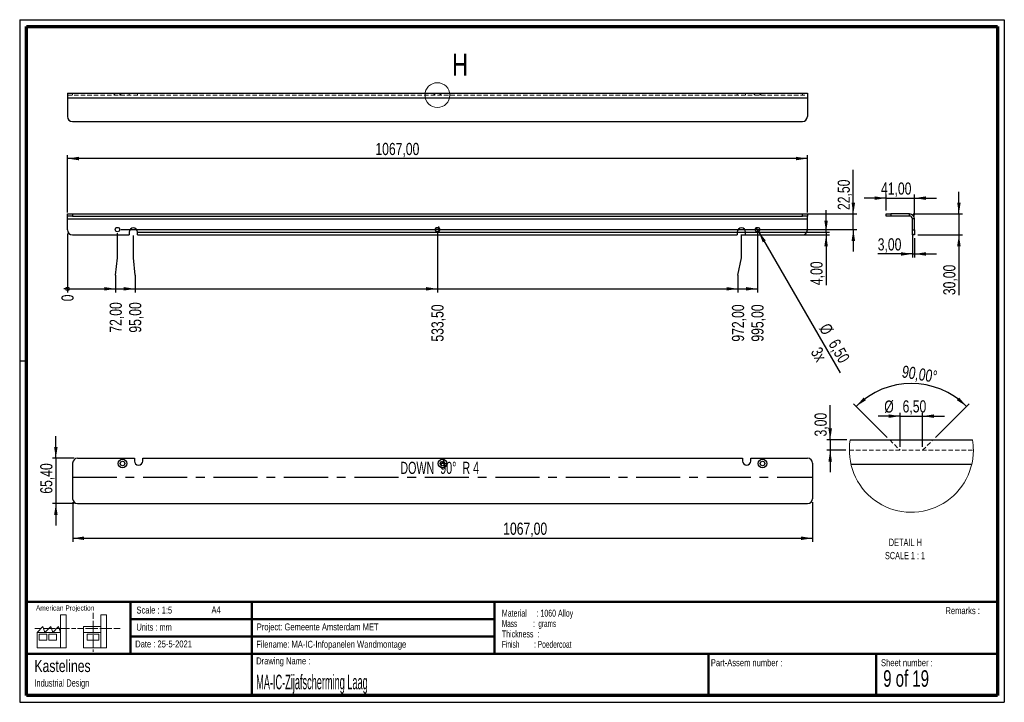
# Paper-space layout 'Sheet9' of a CAD drawing. Header units: millimetres. Extents: x 7 to 291, y 7 to 204.
import ezdxf

# ---------------------------------------------------------------- set-up
doc = ezdxf.new("R2010")
doc.units = ezdxf.units.MM
doc.linetypes.add('CENTERX2', pattern=[20.32, 12.7, -2.54, 2.54, -2.54])
doc.linetypes.add('HIDDEN', pattern=[1.905, 1.27, -0.635])
for name, color, linetype in [('BORDERS', 7, 'Continuous'), ('DRAWING', 7, 'Continuous'), ('TEXT_SHEET_FORMAT', 7, 'Continuous')]:
    doc.layers.add(name, color=color, linetype=linetype)
doc.styles.add('SLDTEXTSTYLE0', font='TXT', dxfattribs={"width": 0.7})
doc.styles.add('SLDTEXTSTYLE1', font='TXT', dxfattribs={"width": 0.75})
doc.styles.add('SLDTEXTSTYLE11', font='TXT', dxfattribs={"width": 0.568654})
doc.styles.add('SLDTEXTSTYLE13', font='TXT', dxfattribs={"width": 0.660714})
doc.styles.add('SLDTEXTSTYLE2', font='TXT', dxfattribs={"width": 0.678571})
doc.styles.add('SLDTEXTSTYLE4', font='TXT', dxfattribs={"width": 0.55})
doc.styles.add('SLDTEXTSTYLE5', font='TXT', dxfattribs={"width": 0.605})
doc.styles.add('SLDTEXTSTYLE7', font='TXT', dxfattribs={"width": 0.467045})
doc.styles.add('SLDTEXTSTYLE8', font='TXT', dxfattribs={"width": 0.681818})
doc.dimstyles.new('SLDDIMSTYLE10', dxfattribs={"dimtxt": 3.5, "dimasz": 3.302, "dimexe": 0, "dimexo": 0.0625, "dimgap": 0.875, "dimtad": 1, "dimdec": 4, "dimzin": 12, "dimdsep": 46, "dimtxsty": 'SLDTEXTSTYLE1', "dimsah": 1, "dimcen": 0.09, "dimazin": 3, "dimtfac": 1, "dimtofl": 0, "dimtmove": 0, "dimatfit": 3, "dimfxl": 1, "dimfrac": 2, "dimtolj": 1, "dimtzin": 12, "dimarcsym": 0})
doc.dimstyles.new('SLDDIMSTYLE12', dxfattribs={"dimtxt": 3.5, "dimasz": 0.338667, "dimexe": 0, "dimexo": 0.0625, "dimgap": 0.875, "dimtad": 0, "dimtih": 1, "dimtoh": 1, "dimdec": 0, "dimlfac": 5, "dimrnd": 1e-09, "dimdsep": 46, "dimtxsty": 'SLDTEXTSTYLE1', "dimblk1": 'ORIGIN', "dimblk2": 'ORIGIN', "dimsah": 1, "dimcen": 0.09, "dimadec": 0, "dimazin": 2, "dimtfac": 1, "dimtdec": 0, "dimtofl": 0, "dimtmove": 0, "dimatfit": 3, "dimldrblk": 'ORIGIN', "dimfxl": 1, "dimfrac": 2, "dimtolj": 1, "dimtzin": 12, "dimarcsym": 0})
doc.dimstyles.new('SLDDIMSTYLE13', dxfattribs={"dimtxt": 3.5, "dimasz": 3.302, "dimexe": 0, "dimexo": 0.0625, "dimgap": 0.875, "dimtad": 0, "dimtih": 1, "dimtoh": 1, "dimlfac": 5, "dimrnd": 1e-09, "dimzin": 12, "dimdsep": 46, "dimtxsty": 'SLDTEXTSTYLE1', "dimsah": 1, "dimcen": 0.09, "dimadec": 0, "dimazin": 3, "dimtfac": 1, "dimtofl": 0, "dimtmove": 0, "dimatfit": 3, "dimfxl": 1, "dimfrac": 2, "dimtolj": 1, "dimtzin": 12, "dimarcsym": 0})
doc.dimstyles.new('SLDDIMSTYLE6', dxfattribs={"dimtxt": 3.5, "dimasz": 3.302, "dimexe": 0, "dimexo": 0.0625, "dimgap": 0.875, "dimtad": 1, "dimlfac": 5, "dimrnd": 1e-09, "dimzin": 12, "dimdsep": 46, "dimtxsty": 'SLDTEXTSTYLE1', "dimsah": 1, "dimcen": 0.09, "dimadec": 0, "dimazin": 3, "dimtfac": 1, "dimtofl": 0, "dimtmove": 0, "dimatfit": 3, "dimfxl": 1, "dimfrac": 2, "dimtolj": 1, "dimtzin": 12, "dimarcsym": 0})
doc.dimstyles.new('SLDDIMSTYLE7', dxfattribs={"dimtxt": 3.5, "dimasz": 3.302, "dimexe": 0, "dimexo": 0.0625, "dimgap": 0.875, "dimtad": 1, "dimlfac": 5, "dimrnd": 1e-09, "dimzin": 12, "dimdsep": 46, "dimtxsty": 'SLDTEXTSTYLE1', "dimsah": 1, "dimcen": 0.09, "dimadec": 0, "dimazin": 3, "dimtfac": 1, "dimtmove": 0, "dimatfit": 0, "dimfxl": 1, "dimfrac": 2, "dimtolj": 1, "dimtzin": 12, "dimarcsym": 0})
doc.dimstyles.new('SLDDIMSTYLE8', dxfattribs={"dimtxt": 3.5, "dimasz": 3.302, "dimexe": 0, "dimexo": 0.0625, "dimgap": 0.875, "dimtad": 1, "dimlfac": 5, "dimrnd": 1e-09, "dimzin": 12, "dimdsep": 46, "dimtxsty": 'SLDTEXTSTYLE1', "dimblk1": 'NONE', "dimsah": 1, "dimcen": 0, "dimadec": 0, "dimazin": 3, "dimtfac": 1, "dimtmove": 0, "dimatfit": 3, "dimldrblk": 'NONE', "dimfxl": 1, "dimfrac": 2, "dimtolj": 1, "dimtzin": 12, "dimarcsym": 0})
doc.dimstyles.new('SLDDIMSTYLE9', dxfattribs={"dimtxt": 3.5, "dimasz": 3.302, "dimexe": 0, "dimexo": 0.0625, "dimgap": 0.875, "dimtad": 1, "dimrnd": 1e-09, "dimzin": 12, "dimdsep": 46, "dimtxsty": 'SLDTEXTSTYLE1', "dimsah": 1, "dimcen": 0.09, "dimadec": 0, "dimazin": 3, "dimtfac": 1, "dimtmove": 0, "dimatfit": 0, "dimfxl": 1, "dimfrac": 2, "dimtolj": 1, "dimtzin": 12, "dimarcsym": 0})

# ---------------------------------------------------------------- blocks, each defined once
blk = doc.blocks.new('SW_NOTE_0_47')
at = {"layer": 'TEXT_SHEET_FORMAT', "color": 0, "char_height": 2, "attachment_point": 1}
for s, insert, style in [('Material     : 1060 Alloy', (0, 2.58), 'SLDTEXTSTYLE5'), ('Mass         :  grams', (0, -0.42), 'SLDTEXTSTYLE4'), ('Thickness  :', (0, -3.42), 'SLDTEXTSTYLE5'), ('Finish        : Poedercoat', (0, -6.42), 'SLDTEXTSTYLE11')]:
    blk.add_mtext(s, dxfattribs=dict(at, insert=insert, style=style))
blk = doc.blocks.new('SW_NOTE_0_48')
at = {"layer": 'DRAWING', "color": 0, "attachment_point": 1, "style": 'SLDTEXTSTYLE1'}
for s, insert, char_height in [('Kastelines', (0, 4.51), 3.5), ('Industrial Design', (0, -1.09), 2.1167)]:
    blk.add_mtext(s, dxfattribs=dict(at, insert=insert, char_height=char_height))
blk = doc.blocks.new('_Origin')
at = {"color": 0, "linetype": 'ByBlock', "lineweight": -2}
blk.add_line((0, 0), (-1, 0), dxfattribs=at)
blk.add_circle((0, 0), 0.5, dxfattribs=at)
blk = doc.blocks.new('_D_61')
at = {"layer": 'DRAWING'}
blk.add_line((20.36, 142.11), (20.36, 125.1), dxfattribs=at)
at = {"layer": 'DRAWING', "xscale": 1.016, "yscale": 1.016}
blk.add_blockref('_Origin', (20.36, 126.11), dxfattribs=at)
at = {"layer": 'DRAWING', "insert": (18.62, 122.51), "char_height": 3.5, "attachment_point": 1, "rotation": 90, "style": 'SLDTEXTSTYLE1'}
blk.add_mtext('0', dxfattribs=at)
blk = doc.blocks.new('_D_62')
at = {"layer": 'DRAWING', "color": 7}
for p, q in [((34.76, 135.1), (34.76, 142.21)), ((34.25, 130.1), (34.76, 135.1)), ((34.25, 130.1), (34.25, 125.1)), ((20.36, 126.11), (34.25, 126.11))]:
    blk.add_line(p, q, dxfattribs=at)
blk.add_solid([(34.25, 126.11), (30.95, 126.62), (30.95, 125.61)], dxfattribs=at)
at = {"layer": 'DRAWING', "color": 7, "insert": (32.52, 113.46), "char_height": 3.5, "attachment_point": 1, "rotation": 90, "style": 'SLDTEXTSTYLE1'}
blk.add_mtext('72,00', dxfattribs=at)
blk = doc.blocks.new('_D_63')
at = {"layer": 'DRAWING', "color": 7}
for p, q in [((39.36, 135.1), (39.36, 141.51)), ((39.86, 130.1), (39.36, 135.1)), ((39.86, 130.1), (39.86, 125.1)), ((34.25, 126.11), (39.86, 126.11))]:
    blk.add_line(p, q, dxfattribs=at)
blk.add_solid([(39.86, 126.11), (36.56, 126.62), (36.56, 125.61)], dxfattribs=at)
at = {"layer": 'DRAWING', "color": 7, "insert": (38.13, 113.46), "char_height": 3.5, "attachment_point": 1, "rotation": 90, "style": 'SLDTEXTSTYLE1'}
blk.add_mtext('95,00', dxfattribs=at)
blk = doc.blocks.new('_D_64')
at = {"layer": 'DRAWING', "color": 7}
for p, q in [((127.06, 142.21), (127.06, 125.1)), ((39.86, 126.11), (127.06, 126.11))]:
    blk.add_line(p, q, dxfattribs=at)
blk.add_solid([(127.06, 126.11), (123.75, 126.62), (123.75, 125.61)], dxfattribs=at)
at = {"layer": 'DRAWING', "color": 7, "insert": (125.32, 110.87), "char_height": 3.5, "attachment_point": 1, "rotation": 90, "style": 'SLDTEXTSTYLE1'}
blk.add_mtext('533,50', dxfattribs=at)
blk = doc.blocks.new('_D_65')
at = {"layer": 'DRAWING', "color": 7}
for p, q in [((214.76, 135.1), (214.76, 141.51)), ((213.74, 130.1), (214.76, 135.1)), ((213.74, 130.1), (213.74, 125.1)), ((127.06, 126.11), (213.74, 126.11))]:
    blk.add_line(p, q, dxfattribs=at)
blk.add_solid([(213.74, 126.11), (210.44, 126.62), (210.44, 125.61)], dxfattribs=at)
at = {"layer": 'DRAWING', "color": 7, "insert": (212.01, 110.87), "char_height": 3.5, "attachment_point": 1, "rotation": 90, "style": 'SLDTEXTSTYLE1'}
blk.add_mtext('972,00', dxfattribs=at)
blk = doc.blocks.new('_D_66')
at = {"layer": 'DRAWING', "color": 7}
for p, q in [((219.36, 142.21), (219.36, 125.1)), ((213.74, 126.11), (219.36, 126.11))]:
    blk.add_line(p, q, dxfattribs=at)
blk.add_solid([(219.36, 126.11), (216.05, 126.62), (216.05, 125.61)], dxfattribs=at)
at = {"layer": 'DRAWING', "color": 7, "insert": (217.62, 110.87), "char_height": 3.5, "attachment_point": 1, "rotation": 90, "style": 'SLDTEXTSTYLE1'}
blk.add_mtext('995,00', dxfattribs=at)
blk = doc.blocks.new('_D_67')
at = {"layer": 'DRAWING', "color": 7}
for p, q in [((20.36, 148.11), (20.36, 164.71)), ((233.76, 163.71), (20.36, 163.71)), ((233.76, 148.11), (233.76, 164.71))]:
    blk.add_line(p, q, dxfattribs=at)
for points in [[(20.36, 163.71), (23.66, 163.2), (23.66, 164.22)], [(233.76, 163.71), (230.45, 164.22), (230.45, 163.2)]]:
    blk.add_solid(points, dxfattribs=at)
at = {"layer": 'DRAWING', "color": 7, "insert": (109.16, 168.22), "char_height": 3.5, "attachment_point": 1, "style": 'SLDTEXTSTYLE1'}
blk.add_mtext('1067,00', dxfattribs=at)
blk = doc.blocks.new('_D_68')
at = {"layer": 'DRAWING', "color": 7}
for p, q in [((247.02, 147.71), (247.02, 160.5)), ((233.36, 147.71), (248.02, 147.71)), ((247.02, 143.21), (247.02, 147.71)), ((35.76, 143.21), (248.02, 143.21)), ((247.02, 143.21), (247.02, 136.86))]:
    blk.add_line(p, q, dxfattribs=at)
for points in [[(247.02, 147.71), (247.53, 151.01), (246.51, 151.01)], [(247.02, 143.21), (246.51, 139.91), (247.53, 139.91)]]:
    blk.add_solid(points, dxfattribs=at)
at = {"layer": 'DRAWING', "color": 7, "insert": (242.51, 148.86), "char_height": 3.5, "attachment_point": 1, "rotation": 90, "style": 'SLDTEXTSTYLE1'}
blk.add_mtext('22,50', dxfattribs=at)
blk = doc.blocks.new('_D_69')
at = {"layer": 'DRAWING', "color": 7}
for p, q in [((239.17, 142.51), (239.17, 148.86)), ((40.36, 142.51), (240.17, 142.51)), ((239.17, 142.51), (239.17, 141.71)), ((214.56, 141.71), (240.17, 141.71)), ((239.17, 141.71), (239.17, 127.18))]:
    blk.add_line(p, q, dxfattribs=at)
for points in [[(239.17, 142.51), (239.67, 145.81), (238.66, 145.81)], [(239.17, 141.71), (238.66, 138.41), (239.67, 138.41)]]:
    blk.add_solid(points, dxfattribs=at)
at = {"layer": 'DRAWING', "color": 7, "insert": (234.65, 127.18), "char_height": 3.5, "attachment_point": 1, "rotation": 90, "style": 'SLDTEXTSTYLE1'}
blk.add_mtext('4,00', dxfattribs=at)
blk = doc.blocks.new('_D_70')
at = {"layer": 'DRAWING', "color": 7}
for q in [(219.03, 143.77), (243.24, 101.83)]:
    blk.add_line((219.68, 142.65), q, dxfattribs=at)
blk.add_solid([(219.68, 142.65), (220.89, 139.53), (221.77, 140.04)], dxfattribs=at)
at = {"layer": 'DRAWING', "color": 7, "char_height": 3.5, "attachment_point": 1, "rotation": 300, "style": 'SLDTEXTSTYLE1'}
for s, insert in [('%%c', (240.07, 116.55)), ('6,50', (242.76, 112)), ('3x', (237.64, 109.66))]:
    blk.add_mtext(s, dxfattribs=dict(at, insert=insert))
blk = doc.blocks.new('_None')
blk = doc.blocks.new('SW_CENTERMARKSYMBOL_9')
at = {"layer": 'DRAWING', "color": 0}
for p, q in [((-0.5, 0), (-0.91, 0)), ((0, 0), (-0.5, 0)), ((0, 0.5), (0, 0.91)), ((0, 0), (0, 0.5)), ((0, 0), (0, -0.5)), ((0, 0), (0.5, 0)), ((0.5, 0), (0.91, 0)), ((0, -0.5), (0, -0.91))]:
    blk.add_line(p, q, dxfattribs=at)
blk = doc.blocks.new('_D_71')
at = {"layer": 'DRAWING', "color": 7}
for p, q in [((256.47, 152.29), (250.12, 152.29)), ((256.47, 148.71), (256.47, 153.29)), ((256.47, 152.29), (264.67, 152.29)), ((264.67, 147.31), (264.67, 153.29)), ((264.67, 152.29), (271.02, 152.29))]:
    blk.add_line(p, q, dxfattribs=at)
for points in [[(256.47, 152.29), (253.17, 152.79), (253.17, 151.78)], [(264.67, 152.29), (267.97, 151.78), (267.97, 152.79)]]:
    blk.add_solid(points, dxfattribs=at)
at = {"layer": 'DRAWING', "color": 7, "insert": (255, 156.8), "char_height": 3.5, "attachment_point": 1, "style": 'SLDTEXTSTYLE1'}
blk.add_mtext('41,00', dxfattribs=at)
blk = doc.blocks.new('_D_72')
at = {"layer": 'DRAWING', "color": 7}
for p, q in [((277.47, 147.71), (277.47, 154.06)), ((264.27, 147.71), (278.47, 147.71)), ((277.47, 147.71), (277.47, 141.71)), ((265.67, 141.71), (278.47, 141.71)), ((277.47, 141.71), (277.47, 124.29))]:
    blk.add_line(p, q, dxfattribs=at)
for points in [[(277.47, 147.71), (277.98, 151.01), (276.97, 151.01)], [(277.47, 141.71), (276.97, 138.41), (277.98, 138.41)]]:
    blk.add_solid(points, dxfattribs=at)
at = {"layer": 'DRAWING', "color": 7, "insert": (272.96, 124.29), "char_height": 3.5, "attachment_point": 1, "rotation": 90, "style": 'SLDTEXTSTYLE1'}
blk.add_mtext('30,00', dxfattribs=at)
blk = doc.blocks.new('_D_73')
at = {"layer": 'DRAWING', "color": 7}
for p, q in [((264.07, 142.11), (264.07, 135.18)), ((264.67, 140.71), (264.67, 135.18)), ((264.07, 136.18), (254.06, 136.18)), ((264.07, 136.18), (264.67, 136.18)), ((264.67, 136.18), (271.02, 136.18))]:
    blk.add_line(p, q, dxfattribs=at)
for points in [[(264.07, 136.18), (260.77, 136.69), (260.77, 135.67)], [(264.67, 136.18), (267.97, 135.67), (267.97, 136.69)]]:
    blk.add_solid(points, dxfattribs=at)
at = {"layer": 'DRAWING', "color": 7, "insert": (254.06, 140.69), "char_height": 3.5, "attachment_point": 1, "style": 'SLDTEXTSTYLE1'}
blk.add_mtext('3,00', dxfattribs=at)
blk = doc.blocks.new('_D_74')
at = {"layer": 'DRAWING', "color": 7}
for p, q in [((17, 77.21), (17, 83.56)), ((22.25, 77.21), (16, 77.21)), ((17, 77.21), (17, 64.13)), ((22.25, 64.13), (16, 64.13)), ((17, 64.13), (17, 57.78))]:
    blk.add_line(p, q, dxfattribs=at)
for points in [[(17, 77.21), (17.51, 80.51), (16.49, 80.51)], [(17, 64.13), (16.49, 60.83), (17.51, 60.83)]]:
    blk.add_solid(points, dxfattribs=at)
at = {"layer": 'DRAWING', "color": 7, "insert": (12.49, 66.99), "char_height": 3.5, "attachment_point": 1, "rotation": 90, "style": 'SLDTEXTSTYLE1'}
blk.add_mtext('65,40', dxfattribs=at)
blk = doc.blocks.new('_D_75')
at = {"layer": 'DRAWING', "color": 7}
for p, q in [((21.85, 64.53), (21.85, 53.13)), ((235.25, 64.53), (235.25, 53.13)), ((21.85, 54.13), (235.25, 54.13))]:
    blk.add_line(p, q, dxfattribs=at)
for points in [[(21.85, 54.13), (25.15, 53.62), (25.15, 54.64)], [(235.25, 54.13), (231.94, 54.64), (231.94, 53.62)]]:
    blk.add_solid(points, dxfattribs=at)
at = {"layer": 'DRAWING', "color": 7, "insert": (146.03, 58.64), "char_height": 3.5, "attachment_point": 1, "style": 'SLDTEXTSTYLE1'}
blk.add_mtext('1067,00', dxfattribs=at)
blk = doc.blocks.new('SW_CENTERMARKSYMBOL_10')
at = {"layer": 'DRAWING', "color": 0}
for p, q in [((-0.5, 0), (-0.91, 0)), ((0, 0), (-0.5, 0)), ((0, 0.5), (0, 0.91)), ((0, 0), (0, 0.5)), ((0, 0), (0, -0.5)), ((0, 0), (0.5, 0)), ((0.5, 0), (0.91, 0)), ((0, -0.5), (0, -0.91))]:
    blk.add_line(p, q, dxfattribs=at)
blk = doc.blocks.new('_D_76')
at = {"layer": 'DRAWING', "color": 7}
for p, q in [((260.51, 89.37), (254.16, 89.37)), ((260.51, 80.51), (260.51, 90.37)), ((260.51, 89.37), (267.01, 89.37)), ((267.01, 80.51), (267.01, 90.37)), ((267.01, 89.37), (273.36, 89.37))]:
    blk.add_line(p, q, dxfattribs=at)
for points in [[(260.51, 89.37), (257.21, 89.88), (257.21, 88.86)], [(267.01, 89.37), (270.31, 88.86), (270.31, 89.88)]]:
    blk.add_solid(points, dxfattribs=at)
at = {"layer": 'DRAWING', "color": 7, "char_height": 3.5, "attachment_point": 1, "style": 'SLDTEXTSTYLE1'}
for s, insert in [('%%c', (255.95, 93.88)), ('6,50', (261.23, 93.94))]:
    blk.add_mtext(s, dxfattribs=dict(at, insert=insert))
blk = doc.blocks.new('_D_77')
at = {"layer": 'DRAWING', "color": 7}
for p, q in [((256.8, 83.22), (247.11, 92.91)), ((270.72, 83.22), (280.4, 92.91))]:
    blk.add_line(p, q, dxfattribs=at)
blk.add_arc((263.76, 76.26), 22.54, 45, 135, dxfattribs=at)
for points in [[(247.82, 92.2), (250.65, 93.97), (249.99, 94.74)], [(279.7, 92.2), (277.53, 94.74), (276.87, 93.97)]]:
    blk.add_solid(points, dxfattribs=at)
at = {"layer": 'DRAWING', "color": 7, "insert": (261.41, 104.04), "char_height": 3.5, "attachment_point": 1, "rotation": 350.8182, "style": 'SLDTEXTSTYLE1'}
blk.add_mtext('90,00°', dxfattribs=at)
blk = doc.blocks.new('_D_78')
at = {"layer": 'DRAWING', "color": 7}
for p, q in [((240.35, 82.51), (240.35, 92.55)), ((245.13, 82.51), (239.35, 82.51)), ((240.35, 82.51), (240.35, 79.51)), ((244.88, 79.51), (239.35, 79.51)), ((240.35, 79.51), (240.35, 73.16))]:
    blk.add_line(p, q, dxfattribs=at)
for points in [[(240.35, 82.51), (240.86, 85.81), (239.84, 85.81)], [(240.35, 79.51), (239.84, 76.21), (240.86, 76.21)]]:
    blk.add_solid(points, dxfattribs=at)
at = {"layer": 'DRAWING', "color": 7, "insert": (235.84, 83.5), "char_height": 3.5, "attachment_point": 1, "rotation": 90, "style": 'SLDTEXTSTYLE1'}
blk.add_mtext('3,00', dxfattribs=at)
blk = doc.blocks.new('SW_NOTE_0_49')
at = {"layer": 'DRAWING', "color": 0, "attachment_point": 2}
for s, insert, char_height, style in [('DETAIL H', (5.69, 2.73), 2.117, 'SLDTEXTSTYLE1'), ('SCALE 1 : 1', (5.59, -1.09), 2.1167, 'SLDTEXTSTYLE8')]:
    blk.add_mtext(s, dxfattribs=dict(at, insert=insert, char_height=char_height, style=style))

psp = doc.layouts.new('Sheet9')

# ---------------------------------------------------------------- linework, layer by layer
at = {"color": 7, "linetype": 'Continuous', "lineweight": 25}
for p, q in [((20.35533, 182.6222), (20.35533, 181.2222)), ((20.35533, 182.6222), (233.75533, 182.6222)), ((233.75533, 182.6222), (233.75533, 181.2222)), ((20.35533, 181.2222), (233.75533, 181.2222)), ((20.35533, 181.2222), (20.35533, 175.8222)), ((233.75533, 181.2222), (233.75533, 175.8222)), ((21.75533, 174.4222), (232.35533, 174.4222)), ((20.35533, 147.10812), (20.35533, 147.70812)), ((20.35533, 147.70812), (21.75533, 147.70812)), ((21.75533, 147.70812), (21.75533, 147.10812)), ((21.75533, 147.70812), (232.35533, 147.70812)), ((232.35533, 147.10812), (232.35533, 147.70812)), ((232.35533, 147.70812), (233.75533, 147.70812)), ((233.75533, 147.70812), (233.75533, 147.10812)), ((256.47055, 147.10812), (256.47055, 147.70812)), ((256.47055, 147.70812), (257.87055, 147.70812)), ((257.87055, 147.70812), (257.87055, 147.10812)), ((263.27055, 147.70812), (257.87055, 147.70812)), ((263.27055, 147.10812), (263.27055, 147.70812)), ((21.75533, 147.10812), (20.35533, 147.10812)), ((20.35533, 146.30812), (20.35533, 147.10812)), ((20.35533, 146.30812), (233.75533, 146.30812)), ((20.35533, 143.10812), (20.35533, 146.30812)), ((21.75533, 147.10812), (232.35533, 147.10812)), ((233.75533, 147.10812), (232.35533, 147.10812)), ((233.75533, 146.30812), (233.75533, 147.10812)), ((233.75533, 143.10812), (233.75533, 146.30812)), ((257.87055, 147.10812), (256.47055, 147.10812)), ((263.27055, 147.10812), (257.87055, 147.10812)), ((264.67055, 146.30812), (264.07055, 146.30812)), ((264.07055, 143.10812), (264.07055, 146.30812)), ((264.67055, 143.10812), (264.67055, 146.30812)), ((38.15533, 142.50812), (38.15533, 141.70812)), ((40.55533, 141.70812), (40.55533, 142.50812)), ((213.55533, 142.50812), (213.55533, 141.70812)), ((215.95533, 141.70812), (215.95533, 142.50812)), ((264.07055, 143.10812), (264.67055, 143.10812)), ((264.07055, 141.70812), (264.07055, 143.10812)), ((264.67055, 143.10812), (264.67055, 141.70812)), ((21.75533, 141.70812), (38.15533, 141.70812)), ((40.55533, 141.70812), (213.55533, 141.70812)), ((215.95533, 141.70812), (232.35533, 141.70812)), ((264.67055, 141.70812), (264.07055, 141.70812)), ((246.1309, 82.51269), (281.3879, 82.51269)), ((23.24576, 77.21144), (39.64576, 77.21144)), ((39.64576, 77.21144), (39.64576, 76.41144)), ((42.04576, 77.21144), (215.04576, 77.21144)), ((42.04576, 76.41144), (42.04576, 77.21144)), ((215.04576, 77.21144), (215.04576, 76.41144)), ((217.44576, 76.41144), (217.44576, 77.21144)), ((217.44576, 77.21144), (233.84576, 77.21144)), ((21.84576, 75.81144), (21.84576, 65.53068)), ((235.24576, 75.81144), (235.24576, 65.53068)), ((246.33057, 75.51269), (281.18822, 75.51269)), ((23.24576, 64.13068), (233.84576, 64.13068))]:
    psp.add_line(p, q, dxfattribs=at)
at = {"color": 7, "linetype": 'HIDDEN', "lineweight": 18}
for p, q in [((20.35533, 182.0222), (233.75533, 182.0222)), ((21.75533, 182.0222), (21.75533, 182.6222)), ((33.50533, 182.6222), (34.10533, 182.0222)), ((35.40533, 182.0222), (36.00533, 182.6222)), ((38.15533, 182.6222), (38.15533, 182.0222)), ((40.55533, 182.6222), (40.55533, 182.0222)), ((125.80533, 182.6222), (126.40533, 182.0222)), ((127.70533, 182.0222), (128.30533, 182.6222)), ((213.55533, 182.6222), (213.55533, 182.0222)), ((215.95533, 182.6222), (215.95533, 182.0222)), ((218.10533, 182.6222), (218.70533, 182.0222)), ((220.00533, 182.0222), (220.60533, 182.6222)), ((232.35533, 182.6222), (232.35533, 182.0222)), ((257.5094, 82.51269), (260.5094, 79.51269)), ((267.0094, 79.51269), (270.0094, 82.51269)), ((245.87745, 79.51269), (281.64134, 79.51269))]:
    psp.add_line(p, q, dxfattribs=at)
at = {"color": 7, "linetype": 'CENTERX2'}
psp.add_line((21.84576, 71.77106), (235.24576, 71.77106), dxfattribs=at)
at = {"color": 7, "linetype": 'Continuous', "lineweight": 18}
psp.add_circle((127.05533, 182.0222), 3.57639, dxfattribs=at)
at = {"color": 7, "linetype": 'Continuous', "lineweight": 25}
for centre, radius in [((34.75533, 143.20812), 0.65), ((127.05533, 143.20812), 0.65), ((219.35533, 143.20812), 0.65), ((36.24576, 75.71144), 1.25), ((128.54576, 75.71144), 1.25), ((220.84576, 75.71144), 1.25), ((36.24576, 75.71144), 0.65), ((128.54576, 75.71144), 0.65), ((220.84576, 75.71144), 0.65)]:
    psp.add_circle(centre, radius, dxfattribs=at)
for centre, radius, start, end in [((21.75533, 175.8222), 1.4, 180, 270), ((232.35533, 175.8222), 1.4, 270, 0), ((263.27055, 146.30812), 1.4, 0, 90), ((263.27055, 146.30812), 0.8, 360, 90), ((21.75533, 143.10812), 1.4, 180, 270), ((39.35533, 142.50812), 1.2, 0, 180), ((214.75533, 142.50812), 1.2, 0, 180), ((232.35533, 143.10812), 1.4, 270, 0), ((23.24576, 75.81144), 1.4, 90, 180), ((233.84576, 75.81144), 1.4, 0, 90), ((40.84576, 76.41144), 1.2, 180, 0), ((216.24576, 76.41144), 1.2, 180, 0), ((23.24576, 65.53068), 1.4, 180, 270), ((233.84576, 65.53068), 1.4, 270, 0)]:
    psp.add_arc(centre, radius, start, end, dxfattribs=at)
at = {"color": 7, "linetype": 'Continuous', "lineweight": 18}
for centre, radius, start, end in [((263.7594, 79.51269), 17.88194, 170.3419866, 0.0000055), ((263.75963, 79.51271), 17.88172, 359.9999394, 9.6580708)]:
    psp.add_arc(centre, radius, start, end, dxfattribs=at)
at = {"layer": 'BORDERS', "lineweight": 70}
for p, q in [((8.56964, 8.78391), (8.56964, 201.78391)), ((8.56964, 201.78391), (288.56964, 201.78391)), ((288.56964, 201.78391), (288.56964, 8.78391)), ((288.56964, 8.78391), (8.56964, 8.78391))]:
    psp.add_line(p, q, dxfattribs=at)
at = {"layer": 'BORDERS', "lineweight": 50}
for p, q in [((8.56964, 35.78391), (288.56964, 35.78391)), ((38.56964, 35.78391), (38.56964, 20.78391)), ((73.56964, 35.78391), (73.56964, 8.78391)), ((143.56964, 35.78391), (143.56964, 20.78391)), ((38.56964, 30.78391), (143.56964, 30.78391)), ((38.56964, 25.78391), (143.56964, 25.78391)), ((8.56964, 20.78391), (288.56964, 20.78391)), ((205.22248, 8.78391), (205.22248, 20.78391)), ((253.65091, 8.78391), (253.65091, 20.78391))]:
    psp.add_line(p, q, dxfattribs=at)
at = {"layer": 'TEXT_SHEET_FORMAT'}
for p, q in [((6.56964, 203.78391), (290.56964, 203.78391)), ((6.56964, 203.78391), (6.56964, 6.78391)), ((290.56964, 203.78391), (290.56964, 6.78391)), ((6.56964, 105.28391), (8.62154, 105.28391)), ((6.56964, 6.78391), (290.56964, 6.78391))]:
    psp.add_line(p, q, dxfattribs=at)
at = {"layer": 'TEXT_SHEET_FORMAT', "color": 7, "linetype": 'Continuous', "lineweight": 18}
for p, q in [((18.32083, 26.9711), (18.32083, 32.03614)), ((18.32083, 32.03614), (20.00272, 32.03614)), ((20.00272, 32.03614), (20.00272, 22.47041)), ((27.73283, 32.59601), (27.73283, 30.83891)), ((31.65419, 32.03173), (29.9723, 32.03173)), ((29.9723, 32.03173), (29.9723, 22.466)), ((31.65419, 26.96677), (31.65419, 32.03173)), ((11.59327, 26.9711), (13.27516, 28.65945)), ((13.27516, 28.65945), (13.83747, 26.9711)), ((13.83747, 26.9711), (15.51936, 28.65945)), ((15.51936, 28.65945), (16.08135, 26.9711)), ((16.08135, 26.9711), (17.76324, 28.65945)), ((17.76324, 28.65945), (18.32083, 26.9711)), ((24.92663, 28.65504), (24.92663, 26.96677)), ((24.92663, 28.65504), (29.9723, 28.65504)), ((27.73283, 30.25163), (27.73283, 28.48989)), ((27.73283, 28.48989), (27.73283, 26.72822)), ((10.98087, 28.09973), (12.736, 28.09973)), ((18.32083, 26.9711), (11.59327, 26.9711)), ((11.59327, 26.9711), (11.59327, 22.47041)), ((12.15558, 26.41147), (14.39946, 26.41147)), ((12.15558, 24.72312), (12.15558, 26.41147)), ((13.32099, 28.09973), (15.07597, 28.09973)), ((14.39946, 26.41147), (14.39946, 24.72312)), ((14.95705, 26.41147), (17.20125, 26.41147)), ((14.95705, 24.72312), (14.95705, 26.41147)), ((15.07597, 28.09973), (16.83094, 28.09973)), ((17.20125, 26.41147), (17.20125, 24.72312)), ((17.41593, 28.09973), (19.17107, 28.09973)), ((18.32083, 26.9711), (18.32083, 22.47041)), ((19.17107, 28.09973), (20.92604, 28.09973)), ((21.51103, 28.09973), (22.80891, 28.09973)), ((23.24474, 28.09532), (24.99523, 28.09532)), ((24.92663, 26.96677), (29.9723, 26.96677)), ((24.92663, 26.96677), (24.92663, 22.466)), ((25.58022, 28.09532), (27.3352, 28.09532)), ((26.05094, 26.40705), (29.41472, 26.40705)), ((26.05094, 24.71871), (26.05094, 26.40705)), ((27.3352, 28.09532), (29.09025, 28.09532)), ((27.73283, 26.14086), (27.73283, 24.37927)), ((29.41472, 26.40705), (29.41472, 24.71871)), ((29.67524, 28.09532), (31.43029, 28.09532)), ((31.43029, 28.09532), (33.18527, 28.09532)), ((31.65419, 26.96677), (31.65419, 22.466)), ((33.77026, 28.09532), (35.52524, 28.09532)), ((14.39946, 24.72312), (12.15558, 24.72312)), ((17.20125, 24.72312), (14.95705, 24.72312)), ((29.41472, 24.71871), (26.05094, 24.71871)), ((27.73283, 24.37927), (27.73283, 22.61752)), ((11.59327, 22.47041), (18.32083, 22.47041)), ((18.32083, 22.47041), (20.00272, 22.47041)), ((24.92663, 22.466), (31.65419, 22.466)), ((27.73283, 22.03017), (27.73283, 21.34201))]:
    psp.add_line(p, q, dxfattribs=at)

# ---------------------------------------------------------------- block references
at = {"layer": 'DRAWING', "color": 7}
for name, p in [('SW_CENTERMARKSYMBOL_9', (127.45533, 143.20812)), ('SW_CENTERMARKSYMBOL_10', (128.94576, 75.71144))]:
    psp.add_blockref(name, p, dxfattribs=at)
at = {"layer": 'DRAWING'}
for name, p in [('SW_NOTE_0_49', (256.33866, 51.2805)), ('SW_NOTE_0_48', (10.8265, 14.51099))]:
    psp.add_blockref(name, p, dxfattribs=at)
at = {"layer": 'TEXT_SHEET_FORMAT', "color": 218}
psp.add_blockref('SW_NOTE_0_47', (145.65263, 30.93094), dxfattribs=at)

# ---------------------------------------------------------------- texts
at = {"color": 7, "linetype": 'Continuous', "lineweight": 18, "insert": (131.28168, 193.95221), "char_height": 6.35, "attachment_point": 1, "style": 'SLDTEXTSTYLE1'}
psp.add_mtext('H', dxfattribs=at)
at = {"color": 7, "linetype": 'Continuous', "lineweight": 0, "insert": (127.71573, 76.19888), "char_height": 3.5, "attachment_point": 2, "style": 'SLDTEXTSTYLE13'}
psp.add_mtext('DOWN  90°  R 4', dxfattribs=at)
at = {"layer": 'TEXT_SHEET_FORMAT', "attachment_point": 1}
for s, insert, char_height, style in [('American Projection', (11.27718, 34.75566), 1.5, 'SLDTEXTSTYLE1'), ('Scale : 1:5', (40.24539, 34.40823), 2, 'SLDTEXTSTYLE1'), ('A4', (61.89056, 34.48622), 2, 'SLDTEXTSTYLE1'), ('Remarks :', (273.59555, 34.23584), 2, 'SLDTEXTSTYLE1'), ('Units : mm', (40.23933, 29.47613), 2, 'SLDTEXTSTYLE0'), ('Project: Gemeente Amsterdam MET', (74.95639, 29.53804), 2, 'SLDTEXTSTYLE1'), ('Date : 25-5-2021', (39.88654, 24.62176), 2, 'SLDTEXTSTYLE1'), ('Filename: MA-IC-Infopanelen Wandmontage', (74.79769, 24.5313), 2, 'SLDTEXTSTYLE1'), ('Drawing Name :', (74.7803, 19.73653), 2, 'SLDTEXTSTYLE1'), ('Part-Assem number :', (205.92658, 19.21038), 2, 'SLDTEXTSTYLE1'), ('Sheet number :', (255.01123, 19.21038), 2, 'SLDTEXTSTYLE1'), ('9 of 19', (255.63428, 16.03963), 4.7625, 'SLDTEXTSTYLE2')]:
    psp.add_mtext(s, dxfattribs=dict(at, insert=insert, char_height=char_height, style=style))
at = {"layer": 'TEXT_SHEET_FORMAT', "color": 218, "insert": (74.7803, 14.76167), "char_height": 4.2333333, "attachment_point": 1, "style": 'SLDTEXTSTYLE7'}
psp.add_mtext('MA-IC-Zijafscherming Laag', dxfattribs=at)

# ---------------------------------------------------------------- dimensions: what is measured, and where the dimension line sits
at = {"layer": 'DRAWING', "color": 7}
for base, p1, p2, dimstyle, picture, middle in [((20.35533, 163.70812), (233.75533, 147.10812), (20.35533, 147.10812), 'SLDDIMSTYLE6', '_D_67', (117.56399, 163.70812)), ((264.67055, 152.28693), (256.47055, 147.70812), (264.67055, 146.30812), 'SLDDIMSTYLE7', '_D_71', (260.81553, 152.28693)), ((264.67055, 136.18047), (264.07055, 143.10812), (264.67055, 141.70812), 'SLDDIMSTYLE7', '_D_73', (258.58385, 136.18047)), ((235.24576, 54.13068), (21.84576, 65.53068), (235.24576, 65.53068), 'SLDDIMSTYLE6', '_D_75', (154.43099, 54.13068))]:
    dim = psp.add_linear_dim(base=base, p1=p1, p2=p2, dimstyle=dimstyle, dxfattribs=at)
    dim.commit()
    dim.dimension.update_dxf_attribs({"geometry": picture, "text_midpoint": middle, "dimtype": 160})
for base, p1, p2, dimstyle, picture, middle in [((247.01777, 147.70812), (34.75533, 143.20812), (232.35533, 147.70812), 'SLDDIMSTYLE7', '_D_68', (247.01777, 154.6787)), ((277.47481, 141.70812), (263.27055, 147.70812), (264.67055, 141.70812), 'SLDDIMSTYLE7', '_D_72', (277.47481, 130.10656)), ((239.16634, 141.70812), (39.35533, 142.50812), (213.55533, 141.70812), 'SLDDIMSTYLE7', '_D_69', (239.16634, 131.70812)), ((240.35158, 79.51269), (246.1309, 82.51269), (245.87745, 79.51269), 'SLDDIMSTYLE9', '_D_78', (240.35158, 88.02677)), ((17.00013, 64.13068), (23.24576, 77.21144), (23.24576, 64.13068), 'SLDDIMSTYLE7', '_D_74', (17.00013, 72.80887))]:
    dim = psp.add_linear_dim(base=base, p1=p1, p2=p2, angle=90, dimstyle=dimstyle, dxfattribs=at)
    dim.commit()
    dim.dimension.update_dxf_attribs({"geometry": picture, "text_midpoint": middle, "dimtype": 160})
at = {"layer": 'DRAWING'}
dim = psp.add_ordinate_dim(feature_location=(20.3553268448, 143.1081168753), offset=(0, -18.0109157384), dtype=1, origin=(20.3553268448, 143.1081168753), dimstyle='SLDDIMSTYLE12', dxfattribs=at)
dim.commit()
dim.dimension.update_dxf_attribs({"geometry": '_D_61', "text_midpoint": (20.3553268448, 123.8041455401)})
at = {"layer": 'DRAWING', "color": 7}
for feature_location, offset, picture, middle in [((34.75533, 143.20812), (-0.50591, -18.11092), '_D_62', (34.24942, 119.27845)), ((127.05533, 143.20812), (0, -18.11092), '_D_64', (127.05533, 117.9854)), ((219.35533, 143.20812), (0, -18.11092), '_D_66', (219.35533, 117.9854)), ((39.35533, 142.50812), (0.50591, -17.41092), '_D_63', (39.86123, 119.27845)), ((214.75533, 142.50812), (-1.01181, -17.41092), '_D_65', (213.74351, 117.9854))]:
    dim = psp.add_ordinate_dim(feature_location=feature_location, offset=offset, dtype=1, origin=(20.35533, 143.10812), dimstyle='SLDDIMSTYLE13', dxfattribs=at)
    dim.commit()
    dim.dimension.update_dxf_attribs({"geometry": picture, "text_midpoint": middle})
dim = psp.add_diameter_dim_2p(p1=(219.03033, 143.77103), p2=(219.68033, 142.6452), dimstyle='SLDDIMSTYLE8', dxfattribs=at)
dim.commit()
dim.dimension.update_dxf_attribs({"geometry": '_D_70', "text_midpoint": (239.66161, 108.03664), "dimtype": 163})
dim = psp.add_angular_dim_2l(base=(263.7594, 98.80148), line1=((267.0094, 79.51269), (270.0094, 82.51269)), line2=((257.5094, 82.51269), (260.5094, 79.51269)), dimstyle='SLDDIMSTYLE10', dxfattribs=at)
dim.commit()
dim.dimension.update_dxf_attribs({"geometry": '_D_77', "text_midpoint": (267.35588, 98.51269), "dimtype": 162})
dim = psp.add_linear_dim(base=(267.0094, 89.37181), p1=(260.5094, 79.51269), p2=(267.0094, 79.51269), text='%%c<>', dimstyle='SLDDIMSTYLE9', dxfattribs=at)
dim.commit()
dim.dimension.update_dxf_attribs({"geometry": '_D_76', "text_midpoint": (263.11382, 89.37181), "dimtype": 160})

doc.saveas('drawing.dxf')
